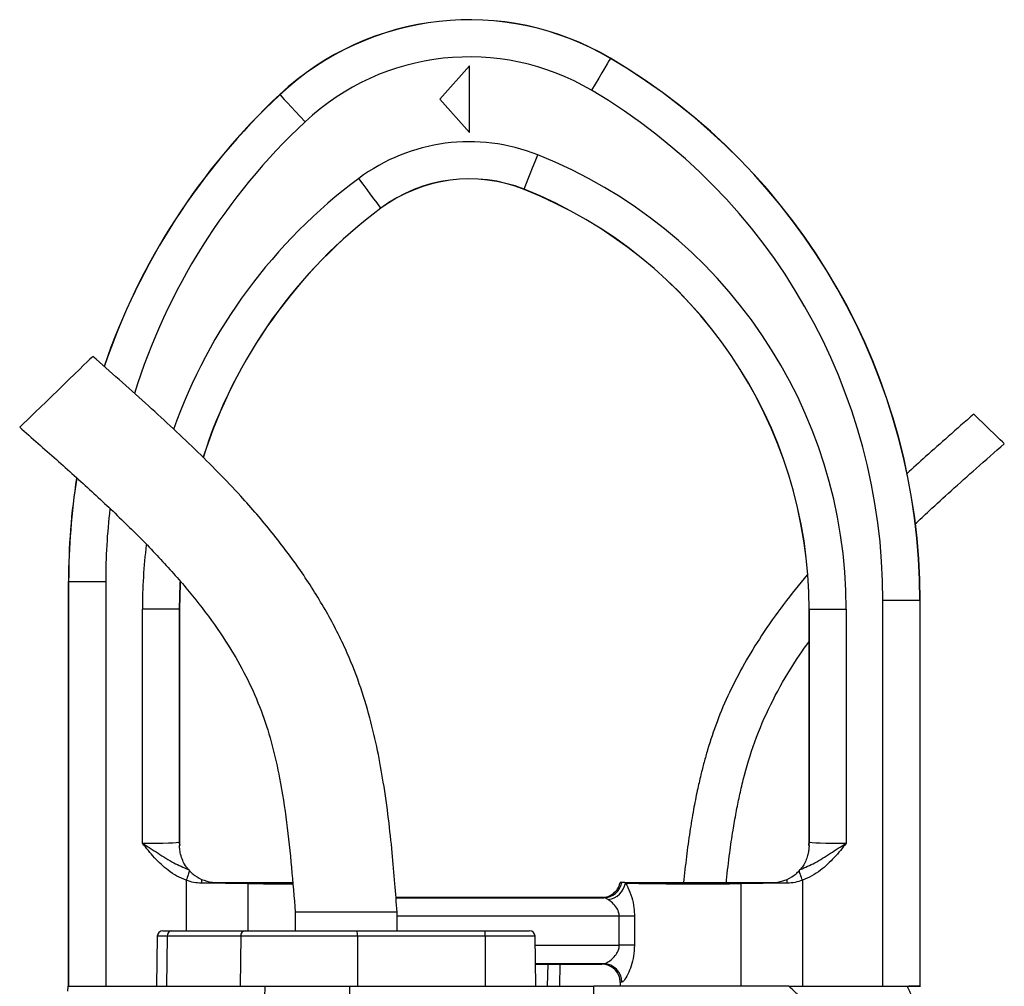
# Model space of a CAD drawing. Header units: millimetres. Extents: x 1849 to 3575, y 677 to 4294.
# Tile 5 of 5: x 2469 to 3001, y 3772 to 4294. Entities that reach past the tile are written whole.
import ezdxf

# ---------------------------------------------------------------- set-up
doc = ezdxf.new("R2010")
doc.units = ezdxf.units.MM
doc.header["$LTSCALE"] = 2

msp = doc.modelspace()

# ---------------------------------------------------------------- linework, layer by layer
at = {"color": 7, "linetype": 'Continuous', "lineweight": 25}
for p, q in [((2788.39, 4273.57), (2788.43, 4273.64)), ((2712.21, 4269.57), (2696.21, 4251.57)), ((2712.21, 4233.57), (2712.21, 4269.57)), ((2609.81, 4253.94), (2609.75, 4254.01)), ((2696.21, 4251.57), (2712.21, 4233.57)), ((2741.78, 4202.89), (2741.75, 4202.81)), ((2664.39, 4192.71), (2664.44, 4192.63)), ((2495.66, 3991.09), (2495.66, 3772.46)), ((2495.67, 3991.09), (2495.66, 3991.09)), ((2495.75, 3991.09), (2495.67, 3991.09)), ((2495.67, 3991.09), (2495.67, 3772.46)), ((2495.75, 3772.46), (2495.75, 3991.09)), ((2495.75, 3991.09), (2515.75, 3991.09)), ((2515.75, 3991.09), (2515.75, 3772.46)), ((2935.57, 3772.46), (2935.57, 3980.82)), ((2955.57, 3980.82), (2935.57, 3980.82)), ((2955.57, 3980.82), (2955.57, 3772.46)), ((2955.57, 3980.82), (2955.65, 3980.82)), ((2955.65, 3772.46), (2955.65, 3980.82)), ((2955.66, 3772.46), (2955.66, 3980.82)), ((2535.57, 3849.75), (2535.57, 3976.05)), ((2555.57, 3976.05), (2535.57, 3976.05)), ((2555.57, 3976.05), (2555.57, 3850.36)), ((2555.57, 3976.05), (2555.66, 3976.05)), ((2555.66, 3850.46), (2555.66, 3976.05)), ((2555.66, 3976.05), (2555.66, 3976.05)), ((2895.75, 3976.05), (2895.66, 3976.05)), ((2895.66, 3976.05), (2895.66, 3850.46)), ((2895.66, 3976.05), (2895.66, 3976.05)), ((2895.75, 3976.05), (2915.75, 3976.05)), ((2895.75, 3850.36), (2895.75, 3976.05)), ((2915.75, 3976.05), (2915.75, 3849.75)), ((2555.57, 3850.36), (2555.66, 3850.46)), ((2555.66, 3850.46), (2555.66, 3850.46)), ((2555.66, 3848.46), (2555.68, 3848.46)), ((2895.64, 3848.46), (2895.66, 3848.46)), ((2895.66, 3850.46), (2895.66, 3850.26)), ((2895.66, 3850.46), (2895.75, 3850.36)), ((2895.66, 3850.46), (2895.66, 3850.46)), ((2560.39, 3835.55), (2561.05, 3834.81)), ((2890.28, 3834.81), (2890.94, 3835.55)), ((2892.04, 3829.75), (2892.04, 3772.46)), ((2794.45, 3828.46), (2793.58, 3828.46)), ((2796.12, 3828.46), (2794.45, 3828.46)), ((2796.12, 3828.46), (2796.51, 3828.23)), ((2858.88, 3827.93), (2858.88, 3772.46)), ((2783.79, 3820.46), (2672.54, 3820.46)), ((2618.16, 3812.46), (2618.16, 3802.46)), ((2645.66, 3812.46), (2618.16, 3812.46)), ((2673.16, 3812.46), (2645.66, 3812.46)), ((2673.16, 3802.46), (2673.16, 3812.46)), ((2801.36, 3810.28), (2793.19, 3810.28)), ((2793.19, 3794.64), (2793.19, 3810.28)), ((2801.36, 3810.28), (2801.36, 3794.64)), ((2543.63, 3799.51), (2543.16, 3772.46)), ((2546.63, 3802.46), (2551.43, 3802.46)), ((2548.97, 3799.51), (2548.58, 3772.46)), ((2588.71, 3799.51), (2548.97, 3799.51)), ((2551.43, 3802.46), (2591.16, 3802.46)), ((2588.71, 3799.51), (2588.32, 3772.46)), ((2651.72, 3799.51), (2588.71, 3799.51)), ((2591.16, 3802.46), (2651.46, 3802.46)), ((2651.46, 3802.46), (2720.48, 3802.46)), ((2651.72, 3799.51), (2651.76, 3772.46)), ((2720.74, 3799.51), (2651.72, 3799.51)), ((2720.48, 3802.46), (2744.69, 3802.46)), ((2720.74, 3799.51), (2720.78, 3772.46)), ((2748.17, 3772.46), (2747.69, 3799.51)), ((2801.36, 3794.64), (2793.19, 3794.64)), ((2784.7, 3784.64), (2747.95, 3784.64)), ((2747.96, 3784.46), (2783.66, 3784.46)), ((2754.51, 3784.46), (2754.3, 3772.46)), ((2495.37, 3769.89), (2495.46, 3772.46)), ((2495.46, 3772.46), (2601.82, 3772.46)), ((2601.32, 3745.93), (2601.82, 3772.46)), ((2601.82, 3772.46), (2647.71, 3772.46)), ((2647.81, 3739.52), (2647.71, 3772.46)), ((2647.71, 3772.46), (2779.42, 3772.46)), ((2884.79, 3772.46), (2779.42, 3772.46)), ((2779.63, 3704.53), (2779.42, 3772.46)), ((2793.66, 3774.46), (2793.66, 3772.46)), ((2955.57, 3772.46), (2949.52, 3772.46)), ((2955.57, 3772.46), (2955.65, 3772.46))]:
    msp.add_line(p, q, dxfattribs=at)
at = {"color": 8, "linetype": 'Continuous', "lineweight": 25}
for p, q in [((2559.28, 3829.75), (2559.28, 3802.46)), ((2592.44, 3827.93), (2592.44, 3802.46)), ((2672.55, 3820.28), (2784.82, 3820.28)), ((2793.19, 3810.28), (2673.16, 3810.28)), ((2548.97, 3799.51), (2543.63, 3799.51)), ((2747.69, 3799.51), (2720.74, 3799.51)), ((2747.78, 3794.64), (2793.19, 3794.64)), ((2760.98, 3784.46), (2760.82, 3772.46))]:
    msp.add_line(p, q, dxfattribs=at)
at = {"color": 7, "linetype": 'Continuous', "lineweight": 25, "flags": 128}
for points in [[(2788.39, 4273.57), (2788.17, 4273.19), (2787.57, 4272.17), (2786.62, 4270.56), (2785.35, 4268.42), (2783.82, 4265.82), (2782.08, 4262.87), (2780.19, 4259.67), (2778.23, 4256.35)], [(2788.43, 4273.64), (2788.44, 4273.64), (2788.44, 4273.65), (2788.44, 4273.65), (2788.44, 4273.65), (2788.44, 4273.65), (2788.44, 4273.65), (2788.44, 4273.64), (2788.43, 4273.64)], [(2609.75, 4254.01), (2609.75, 4254.01), (2609.75, 4254.01), (2609.75, 4254.01), (2609.75, 4254.01), (2609.75, 4254.01), (2609.75, 4254.01), (2609.75, 4254.01), (2609.75, 4254.01)], [(2609.81, 4253.94), (2610.12, 4253.62), (2610.92, 4252.76), (2612.2, 4251.39), (2613.9, 4249.58), (2615.96, 4247.37), (2618.3, 4244.87), (2620.84, 4242.16), (2623.47, 4239.34)], [(2741.78, 4202.89), (2741.95, 4203.31), (2742.38, 4204.4), (2743.07, 4206.14), (2743.99, 4208.45), (2745.11, 4211.25), (2746.37, 4214.44), (2747.74, 4217.89), (2749.17, 4221.48)], [(2664.39, 4192.71), (2664.12, 4193.06), (2663.42, 4194.01), (2662.31, 4195.51), (2660.82, 4197.5), (2659.02, 4199.92), (2656.97, 4202.67), (2654.75, 4205.65), (2652.45, 4208.75)], [(2741.75, 4202.81), (2741.75, 4202.81), (2741.75, 4202.81), (2741.75, 4202.81), (2741.75, 4202.81), (2741.75, 4202.81), (2741.75, 4202.81), (2741.75, 4202.81), (2741.75, 4202.81)], [(2664.44, 4192.63), (2664.44, 4192.63), (2664.44, 4192.63), (2664.44, 4192.63), (2664.44, 4192.63), (2664.44, 4192.63), (2664.44, 4192.63), (2664.44, 4192.63), (2664.44, 4192.63)], [(2508.79, 4112.63), (2508.73, 4112.56), (2508.22, 4112.07), (2507.21, 4111.09), (2505.73, 4109.66), (2503.82, 4107.81), (2501.53, 4105.59), (2498.92, 4103.06), (2496.05, 4100.27), (2492.99, 4097.31), (2489.84, 4094.26), (2486.66, 4091.18), (2483.55, 4088.16), (2480.58, 4085.28), (2477.83, 4082.61), (2475.37, 4080.23), (2473.26, 4078.18), (2471.56, 4076.54), (2470.31, 4075.33), (2469.55, 4074.59), (2469.3, 4074.35)], [(3001.13, 4065.48), (3000.88, 4065.73), (3000.11, 4066.47), (2998.9, 4067.65), (2997.3, 4069.2), (2995.43, 4071.01), (2993.4, 4072.98), (2991.33, 4074.99), (2989.36, 4076.89), (2987.61, 4078.59), (2986.2, 4079.96), (2985.2, 4080.93), (2984.68, 4081.43), (2984.62, 4081.49)], [(2561.05, 3834.81), (2560.91, 3834.41), (2560.74, 3833.92), (2560.54, 3833.35), (2560.32, 3832.72), (2560.07, 3832.03), (2559.82, 3831.29), (2559.55, 3830.53), (2559.28, 3829.75)], [(2892.04, 3829.75), (2891.77, 3830.53), (2891.5, 3831.29), (2891.25, 3832.03), (2891.01, 3832.72), (2890.78, 3833.35), (2890.59, 3833.92), (2890.42, 3834.41), (2890.28, 3834.81)]]:
    msp.add_lwpolyline(points, dxfattribs=at)
at = {"color": 8, "linetype": 'Continuous', "lineweight": 25, "flags": 128}
for points in [[(2555.97, 3990.8), (2555.93, 3990.01), (2555.57, 3976.05)], [(2555.66, 3976.05), (2556.02, 3990.01), (2556.06, 3990.68)]]:
    msp.add_lwpolyline(points, dxfattribs=at)
at = {"color": 7, "linetype": 'Continuous', "lineweight": 25}
for centre, radius, start, end in [((2712.21, 4144.46), 150, 59.4582, 133.0853), ((2712.21, 4144.46), 149.99, 59.4582, 133.0853), ((2712.21, 4144.46), 149.91, 59.4582, 133.0853), ((2712.21, 4144.46), 129.91, 59.4582, 133.0853), ((2615.66, 3980.82), 339.91, 0, 59.4582), ((2615.66, 3980.82), 339.99, 0, 59.4582), ((2615.66, 3980.82), 340, 0, 59.4582), ((2615.66, 3980.82), 319.91, 0, 59.4582), ((2855.66, 3991.09), 360, 133.0853, 161.1915), ((2712.21, 4128.46), 100.09, 68.3326, 126.6622), ((2651.66, 3976.05), 264.09, 0, 68.3326), ((2712.21, 4128.46), 80.09, 68.3326, 126.6622), ((2712.21, 4128.46), 80, 68.3326, 126.6622), ((2651.66, 3976.05), 244, 0, 68.3326), ((2651.66, 3976.05), 244, 0, 68.3326), ((2651.66, 3976.05), 244.09, 0, 68.3326), ((2855.66, 3991.09), 360, 171.0723, 180), ((2571.56, 3850.37), 16, 180.0171, 186.8537), ((2879.76, 3850.37), 15.99, 353.1455, 359.9837), ((2609.06, 3828.04), 41.58, 177.0446, 179.8987), ((2842.29, 3828.04), 41.56, 0.1006, 2.9562), ((2603.28, 3827.85), 10.84, 176.7657, 179.5406), ((2784.71, 3830.18), 9.9, 270.6795, 349.9931), ((2785.43, 3830.41), 11.29, 278.9568, 348.8646), ((2848.03, 3827.85), 10.85, 0.4604, 3.2332), ((2546.63, 3799.46), 3, 90, 179), ((2551.72, 3799.72), 2.76, 96.1223, 184.251), ((2591.46, 3799.72), 2.76, 96.1228, 184.2505), ((2643.12, 3800.23), 8.63, 355.199, 14.9375), ((2712.14, 3800.23), 8.63, 355.1989, 14.9376), ((2744.69, 3799.46), 3, 1, 90), ((2784.56, 3774.7), 9.94, 359.6632, 89.188)]:
    msp.add_arc(centre, radius, start, end, dxfattribs=at)
at = {"color": 8, "linetype": 'Continuous', "lineweight": 25}
for centre, radius, start, end in [((2855.66, 3991.09), 359.99, 133.0853, 161.2064), ((2855.66, 3991.09), 359.91, 133.0853, 161.2089), ((2855.66, 3991.09), 339.91, 133.0853, 162.6344), ((2825.66, 3976.05), 290.09, 126.6622, 160.4452), ((2825.66, 3976.05), 270.09, 126.6622, 162.3525), ((2825.66, 3976.05), 270, 126.6622, 162.3492), ((2855.66, 3991.09), 359.99, 171.0911, 180), ((2855.66, 3991.09), 359.91, 171.0909, 180), ((2855.66, 3991.09), 339.91, 173.3876, 180), ((2825.66, 3976.05), 290.09, 173.1075, 180)]:
    msp.add_arc(centre, radius, start, end, dxfattribs=at)
at = {"color": 7, "linetype": 'Continuous', "lineweight": 25}
for centre, major_axis, ratio, start_param, end_param in [((2535.57, 3850.37), (20, 0), 0.031419, 4.712389, 6.265732), ((2571.66, 3850.46), (11.32, 11.32), 0.999467, 2.356347, 2.481376), ((2879.66, 3850.46), (11.32, -11.32), 0.999467, 0.660217, 0.785246), ((2915.75, 3850.37), (20, 0), 0.031419, 3.159046, 4.712389), ((2559.28, 3826.97), (60, 0), 0.019201, 0.985111, 1.433744), ((2835.66, 3828.46), (42, 0), 0.014961, 3.512026, 5.298075), ((2892.04, 3826.97), (60, 0), 0.019201, 1.707848, 2.156482), ((2835.66, 3784.46), (52, 0), 0.017455, 2.941235, 3.138236), ((2835.66, 3774.46), (42, 0), 0.021611, 2.941235, 3.141593)]:
    msp.add_ellipse(centre, major_axis=major_axis, ratio=ratio, start_param=start_param, end_param=end_param, dxfattribs=at)
at = {"color": 8, "linetype": 'Continuous', "lineweight": 25}
msp.add_ellipse((2615.66, 3828.46), major_axis=(42, 0), ratio=0.014961, start_param=4.126703, end_param=4.740871, dxfattribs=at)
at = {"color": 7, "linetype": 'Continuous', "lineweight": 25}
for points, knots in [([(2673.16, 3812.46), (2672.77, 3817.6), (2671.95, 3828.32), (2670.5, 3845.13), (2668.55, 3863.45), (2665.98, 3881.82), (2662.67, 3900.05), (2658.52, 3917.83), (2652.91, 3936.27), (2644.99, 3955.92), (2634.38, 3976.39), (2621.1, 3997.34), (2605.8, 4017.71), (2586.82, 4039.65), (2563.85, 4062.94), (2536.94, 4087.87), (2518.29, 4104.28), (2508.79, 4112.63)], [0, 0, 0, 0, 0.043406, 0.090631, 0.142151, 0.198664, 0.246893, 0.298241, 0.3524, 0.409137, 0.476507, 0.546402, 0.617933, 0.690926, 0.790712, 0.893453, 1, 1, 1, 1]), ([(2984.62, 4081.49), (2980.02, 4077.45), (2971.34, 4069.82), (2959.25, 4059.09), (2951.84, 4052.34), (2948.44, 4049.25)], [0, 0, 0, 0, 0.37912, 0.715756, 1, 1, 1, 1]), ([(2469.3, 4074.35), (2475.91, 4068.55), (2488.99, 4057.1), (2508.15, 4039.9), (2526.39, 4022.73), (2543.44, 4005.5), (2559.04, 3988.09), (2572.96, 3970.41), (2584.5, 3953.09), (2593.71, 3936.11), (2600.69, 3919.46), (2605.95, 3902.35), (2610.32, 3882.86), (2613.66, 3860.92), (2616.17, 3836.73), (2617.5, 3820.53), (2618.16, 3812.46)], [0, 0, 0, 0, 0.084023, 0.1662, 0.246111, 0.323427, 0.397904, 0.469469, 0.538288, 0.596654, 0.653835, 0.710577, 0.767575, 0.844652, 0.922573, 1, 1, 1, 1]), ([(2952.84, 4022.01), (2955.41, 4024.44), (2961.87, 4030.53), (2972.92, 4040.56), (2986.46, 4052.61), (2996.07, 4061.04), (3001.13, 4065.48)], [0, 0, 0, 0, 0.163343, 0.409921, 0.688853, 1, 1, 1, 1]), ([(2894.67, 3994.6), (2890.35, 3989.36), (2881.66, 3978.81), (2870.41, 3962.8), (2860.66, 3946.92), (2852.56, 3931.41), (2845.89, 3915.77), (2841.65, 3903.05), (2838.92, 3893.42), (2837.06, 3886.12), (2835.13, 3877.62), (2833.13, 3867.39), (2831.17, 3855.48), (2829.35, 3842.32), (2828.37, 3833.14), (2827.88, 3828.46)], [0, 0, 0, 0, 0.111639, 0.224691, 0.321352, 0.417936, 0.512119, 0.600518, 0.638236, 0.676758, 0.72426, 0.78151, 0.848235, 0.92262, 1, 1, 1, 1]), ([(2850.96, 3828.46), (2851, 3828.88), (2851.51, 3834.24), (2852.68, 3843.66), (2854.42, 3855.88), (2856.2, 3866.09), (2858.04, 3875.17), (2861.06, 3887.99), (2866.06, 3904.76), (2874.65, 3924.8), (2884.67, 3942.82), (2892.25, 3953.76), (2895.66, 3958.69)], [0, 0, 0, 0, 0.0091432, 0.1156974, 0.2040372, 0.2745497, 0.3384661, 0.4032107, 0.5576046, 0.7140327, 0.8710646, 1, 1, 1, 1]), ([(2559.28, 3829.75), (2557.57, 3830.44), (2554.11, 3831.86), (2548.22, 3835.82), (2541.94, 3841.8), (2537.71, 3847.07), (2535.58, 3849.74), (2535.57, 3849.75)], [0, 0, 0, 0, 0.175606, 0.355828, 0.673943, 0.998666, 1, 1, 1, 1]), ([(2535.57, 3849.75), (2535.58, 3849.74), (2538.41, 3847.93), (2544.12, 3844.34), (2552.02, 3839.11), (2557.74, 3836.68), (2560.39, 3835.55)], [0, 0, 0, 0, 0.001396, 0.346567, 0.697186, 1, 1, 1, 1]), ([(2555.79, 3848.45), (2555.77, 3848.61), (2555.69, 3849.28), (2555.67, 3849.95), (2555.66, 3850.46)], [0, 0, 0, 0, 0.250024, 1, 1, 1, 1]), ([(2560.39, 3835.55), (2559.73, 3836.38), (2558.58, 3837.83), (2556.93, 3841.21), (2556, 3844.3), (2555.68, 3847.06), (2555.67, 3848.08), (2555.66, 3848.46)], [0, 0, 0, 0, 0.2930089, 0.5107827, 0.7289949, 0.8983529, 1, 1, 1, 1]), ([(2890.94, 3835.55), (2893.58, 3836.68), (2899.26, 3839.09), (2907.16, 3844.32), (2912.88, 3847.91), (2915.74, 3849.74), (2915.75, 3849.75)], [0, 0, 0, 0, 0.302817, 0.649105, 0.998605, 1, 1, 1, 1]), ([(2895.66, 3848.46), (2895.66, 3848.12), (2895.65, 3847.19), (2895.4, 3844.94), (2894.72, 3842.13), (2893.54, 3839.35), (2892.11, 3836.99), (2891.3, 3835.99), (2890.94, 3835.55)], [0, 0, 0, 0, 0.092329, 0.25039, 0.40901, 0.62031, 0.831225, 1, 1, 1, 1]), ([(2915.75, 3849.75), (2915.74, 3849.74), (2913.65, 3847.11), (2909.42, 3841.84), (2903.18, 3835.88), (2897.25, 3831.88), (2893.79, 3830.46), (2892.04, 3829.75)], [0, 0, 0, 0, 0.001334, 0.320999, 0.644169, 0.820027, 1, 1, 1, 1]), ([(2895.66, 3850.26), (2895.66, 3850.16), (2895.65, 3849.55), (2895.59, 3848.95), (2895.54, 3848.45)], [0, 0, 0, 0, 0.171385, 1, 1, 1, 1]), ([(2561.05, 3834.81), (2561.64, 3834.2), (2563.34, 3832.47), (2565.88, 3831.09), (2567.53, 3830.19)], [0, 0, 0, 0, 0.347651, 1, 1, 1, 1]), ([(2883.79, 3830.19), (2885.54, 3831.15), (2888.07, 3832.55), (2889.76, 3834.27), (2890.28, 3834.81)], [0, 0, 0, 0, 0.691199, 1, 1, 1, 1]), ([(2567.48, 3828.12), (2566.11, 3828.2), (2563.31, 3828.36), (2560.64, 3829.28), (2559.28, 3829.75)], [0, 0, 0, 0, 0.489929, 1, 1, 1, 1]), ([(2567.53, 3830.19), (2569.41, 3829.52), (2572.06, 3828.57), (2574.84, 3828.48), (2575.66, 3828.46)], [0, 0, 0, 0, 0.705088, 1, 1, 1, 1]), ([(2875.66, 3828.46), (2877.64, 3828.61), (2880.44, 3828.82), (2883.03, 3829.88), (2883.79, 3830.19)], [0, 0, 0, 0, 0.705079, 1, 1, 1, 1]), ([(2892.04, 3829.75), (2890.73, 3829.29), (2888.07, 3828.37), (2885.27, 3828.2), (2883.85, 3828.12)], [0, 0, 0, 0, 0.491052, 1, 1, 1, 1]), ([(2575.66, 3828.46), (2579.49, 3828.46), (2585.37, 3828.46), (2590.63, 3828.46), (2592.46, 3828.46)], [0, 0, 0, 0, 0.650606, 1, 1, 1, 1]), ([(2592.46, 3828.46), (2594.2, 3828.46), (2597.68, 3828.46), (2603.4, 3828.46), (2609.34, 3828.46), (2613.86, 3828.46), (2616.34, 3828.46), (2616.79, 3828.46)], [0, 0, 0, 0, 0.236644, 0.473288, 0.70993, 0.946571, 1, 1, 1, 1]), ([(2783.79, 3820.46), (2784.35, 3820.49), (2786.03, 3820.57), (2788.73, 3821.56), (2791.39, 3823.68), (2792.98, 3826.16), (2793.42, 3827.85), (2793.58, 3828.46)], [0, 0, 0, 0, 0.123732, 0.369875, 0.61607, 0.862291, 1, 1, 1, 1]), ([(2796.12, 3828.46), (2797.44, 3828.46), (2799.71, 3828.46), (2804.76, 3828.46), (2809.99, 3828.46), (2815.99, 3828.46), (2822.53, 3828.46), (2829.45, 3828.46), (2836.55, 3828.46), (2843.61, 3828.46), (2851.29, 3828.46), (2856.1, 3828.46), (2858.86, 3828.46)], [0, 0, 0, 0, 0.130062, 0.223089, 0.316117, 0.409205, 0.502293, 0.595452, 0.68861, 0.781813, 0.875016, 1, 1, 1, 1]), ([(2796.51, 3828.23), (2796.96, 3827.46), (2798.14, 3825.43), (2799.92, 3820.8), (2801.16, 3815.34), (2801.3, 3811.8), (2801.36, 3810.28)], [0, 0, 0, 0, 0.193055, 0.508666, 0.788952, 1, 1, 1, 1]), ([(2858.86, 3828.46), (2862.34, 3828.46), (2867.68, 3828.46), (2873.6, 3828.46), (2875.66, 3828.46)], [0, 0, 0, 0, 0.650601, 1, 1, 1, 1]), ([(2784.82, 3820.28), (2784.59, 3820.3), (2783.97, 3820.36), (2783.86, 3820.42), (2783.79, 3820.46)], [0, 0, 0, 0, 0.380136, 1, 1, 1, 1]), ([(2787.19, 3819.26), (2786.51, 3819.66), (2785.62, 3820.19), (2784.97, 3820.26), (2784.82, 3820.28)], [0, 0, 0, 0, 0.7649369, 1, 1, 1, 1]), ([(2793.19, 3810.28), (2793.11, 3811.05), (2792.91, 3812.96), (2791.25, 3815.73), (2789.14, 3817.91), (2787.74, 3818.88), (2787.19, 3819.26)], [0, 0, 0, 0, 0.179864, 0.443135, 0.780445, 1, 1, 1, 1]), ([(2784.7, 3784.64), (2785.19, 3784.75), (2786.32, 3785.01), (2788.67, 3786.61), (2790.96, 3788.85), (2792.53, 3791.28), (2793.14, 3793.31), (2793.18, 3794.33), (2793.19, 3794.64)], [0, 0, 0, 0, 0.188831, 0.431414, 0.645013, 0.82857, 0.9494, 1, 1, 1, 1]), ([(2801.36, 3794.64), (2801.25, 3792.64), (2801.06, 3788.74), (2799.64, 3783.34), (2797.76, 3778.67), (2795.88, 3775.58), (2794.88, 3774.7), (2794.54, 3774.64), (2794.5, 3774.64)], [0, 0, 0, 0, 0.205262, 0.402053, 0.606892, 0.826586, 0.982059, 1, 1, 1, 1]), ([(2793.66, 3774.46), (2793.66, 3774.5), (2793.66, 3775.24), (2793.44, 3777.1), (2792.3, 3779.87), (2790.03, 3782.4), (2787.03, 3784.13), (2784.79, 3784.35), (2783.66, 3784.46)], [0, 0, 0, 0, 0.008696, 0.141394, 0.356076, 0.570721, 0.785362, 1, 1, 1, 1]), ([(2895.85, 3760.82), (2895.65, 3761.09), (2895.26, 3761.63), (2894.64, 3762.43), (2894.01, 3763.21), (2893.37, 3763.99), (2892.71, 3764.75), (2892.03, 3765.51), (2891.33, 3766.25), (2890.64, 3766.98), (2889.77, 3767.82), (2888.58, 3768.95), (2886.87, 3770.55), (2885.54, 3771.77), (2884.79, 3772.46)], [0, 0, 0, 0, 0.061077, 0.12251, 0.184317, 0.246519, 0.309134, 0.372181, 0.435678, 0.499644, 0.56001, 0.663535, 0.810207, 1, 1, 1, 1]), ([(2884.79, 3772.46), (2885.83, 3772.46), (2887.85, 3772.46), (2890.79, 3772.46), (2893.57, 3772.46), (2896.19, 3772.46), (2898.66, 3772.46), (2901.36, 3772.46), (2904.25, 3772.46), (2907.29, 3772.46), (2910.06, 3772.46), (2913.06, 3772.46), (2916.32, 3772.46), (2919.86, 3772.46), (2922.88, 3772.46), (2925.43, 3772.46), (2927.52, 3772.46), (2929.53, 3772.46), (2931.47, 3772.46), (2933.33, 3772.46), (2935.12, 3772.46), (2936.83, 3772.46), (2938.46, 3772.46), (2940.01, 3772.46), (2941.49, 3772.46), (2942.9, 3772.46), (2944.22, 3772.46), (2945.47, 3772.46), (2946.65, 3772.46), (2947.75, 3772.46), (2948.42, 3772.46), (2948.75, 3772.46)], [0, 0, 0, 0, 0.037662, 0.073593, 0.107793, 0.140264, 0.171008, 0.200027, 0.242046, 0.281061, 0.317074, 0.350093, 0.399654, 0.449657, 0.500151, 0.5331, 0.565762, 0.598149, 0.630273, 0.662147, 0.693782, 0.725192, 0.75639, 0.787389, 0.818204, 0.848847, 0.879333, 0.909677, 0.939893, 0.969996, 1, 1, 1, 1]), ([(2948.75, 3772.46), (2948.87, 3772.21), (2949.1, 3771.71), (2949.44, 3770.94), (2949.79, 3770.15), (2950.14, 3769.34), (2950.49, 3768.5), (2950.84, 3767.65), (2951.19, 3766.77), (2951.54, 3765.88), (2951.9, 3764.96), (2952.26, 3764.02), (2952.61, 3763.06), (2952.97, 3762.08), (2953.34, 3761.07), (2953.7, 3760.05), (2954.07, 3759), (2954.7, 3757.16), (2955.62, 3754.4), (2956.85, 3750.58), (2958.16, 3746.36), (2959.39, 3742.31), (2960.71, 3737.8), (2962.33, 3732.2), (2964.23, 3725.5), (2966.12, 3718.75), (2967.69, 3713.04), (2970.35, 3703.31), (2973.92, 3690.15), (2977.3, 3677.63), (2979.27, 3670.36), (2980.08, 3667.38), (2980.88, 3664.47), (2981.65, 3661.64), (2982.41, 3658.88), (2983, 3656.73), (2983.46, 3655.08), (2983.83, 3653.76), (2984.29, 3652.12), (2984.84, 3650.14), (2985.48, 3647.82), (2986.2, 3645.17), (2987, 3642.18), (2987.56, 3640.08), (2987.85, 3638.97)], [0, 0, 0, 0, 0.006505, 0.013097, 0.01978, 0.026557, 0.033431, 0.040405, 0.047482, 0.054664, 0.061955, 0.069357, 0.076872, 0.084502, 0.092251, 0.100119, 0.108109, 0.116224, 0.142061, 0.170607, 0.201889, 0.23593, 0.260358, 0.301454, 0.35921, 0.407807, 0.449606, 0.484611, 0.621537, 0.738683, 0.761365, 0.783575, 0.805315, 0.826589, 0.847401, 0.867756, 0.87521, 0.885269, 0.89793, 0.913186, 0.931031, 0.951456, 0.974449, 1, 1, 1, 1]), ([(2948.75, 3772.46), (2949.89, 3772.46), (2952.62, 3772.46), (2954.99, 3772.46), (2956.12, 3772.46), (2955.81, 3772.46), (2955.8, 3772.46)], [0, 0, 0, 0, 0.261476, 0.62623, 0.988256, 1, 1, 1, 1])]:
    msp.add_open_spline(points, degree=3, knots=knots, dxfattribs=at)

doc.saveas('drawing.dxf')
